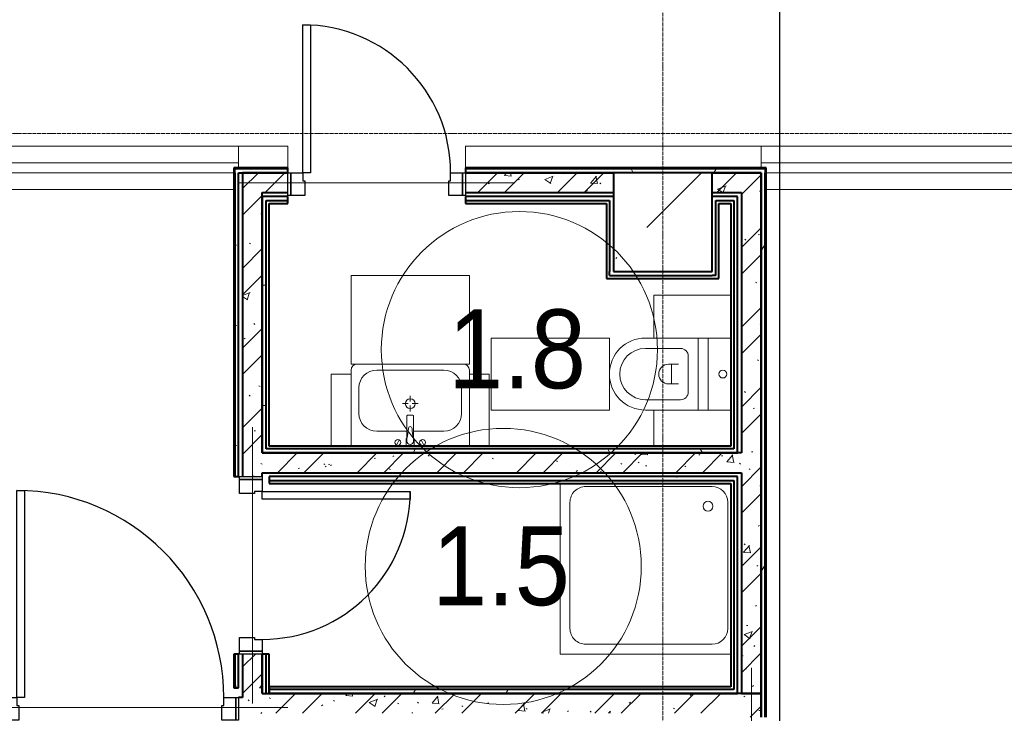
# Model space of a CAD drawing. Header units: millimetres. Extents: x -415896 to 1265883, y -383017 to -57457.
# Tile 58 of 95: x 34934 to 39927, y -287056 to -283540. Entities that reach past the tile are written whole.
import ezdxf

# ---------------------------------------------------------------- set-up
doc = ezdxf.new("R2010")
doc.units = ezdxf.units.MM
doc.linetypes.add('Линия сетки', pattern=[25, 20, -2.5, 0, -2.5])
for name, color, linetype, lineweight in [('A-000-M_MASS', 7, 'Continuous', 18), ('A-010-A_ROOM', 7, 'Continuous', 20), ('A-200-M_WALL', 7, 'Continuous', 18), ('A-200-M_WALL_INT', 7, 'Continuous', 18), ('A-200-M_WALL_PAT', 7, 'Continuous', 40), ('A-325-M_DOOR', 7, 'Continuous', 18), ('A-325-M_DOOR__FRAME', 7, 'Continuous', 30), ('A-325-M_DOOR_PANEL', 7, 'Continuous', 30), ('A-700-M_FFE', 7, 'Continuous', 18), ('M-520-M_DRAINAGE_FW', 7, 'Continuous', 18), ('S-280-M_COLUMN', 7, 'Continuous', 18), ('S-280-M_STRUCT_FRAME', 7, 'Continuous', 18), ('Z-030-M_GRID', 7, 'Continuous', 9)]:
    doc.layers.add(name, color=color, linetype=linetype, lineweight=lineweight)
doc.layers.add('СОТС', color=5, linetype='Continuous')
doc.styles.add('Arial_2', font='arial.ttf', dxfattribs={"width": 0.9, "height": 400})
pattern_1 = [(50, (0, 0), (437.2423, -38.2536), [45.72, -502.92]), (355, (0, 0), (-84.5828, 458.5367), [36.576, -402.336]), (100.451, (36.44, -3.2), (352.662, 420.2802), [38.856, -427.416]), (46.184, (0, 121.9), (650.59, -100.9033), [68.58, -754.38]), (96.636, (54.2, 113.5), (569.766, 593.8263), [58.284, -641.125]), (351.184, (0, 121.9), (569.7716, 593.8214), [54.864, -603.504]), (21, (60.96, 91.44), (363.875, -245.4366), [45.72, -502.92]), (326, (60.96, 91.44), (148.3253, 442.0518), [36.576, -402.336]), (71.451, (91.3, 71), (512.201, 196.6115), [38.856, -427.416]), (37.5, (0, 0), (7.41278, 202.9318), [6.706, -390.754, 6.706, -401.726, -403.86]), (37.5, (0, 0), (7.41278, 202.9318), [-805.891, 6.706, -397.154]), (7.5, (0, 0), (160.36715, 240.43305), [6.706, -226.162, 6.706, -381.61, -153.924]), (7.5, (0, 0), (160.36715, 240.43305), [-621.182, 6.706, -147.218]), (327.5, (-135.94, 0), (325.41783, -13.7491), [6.706, -145.694, 6.706, -468.782, -630.936]), (327.5, (-135.94, 0), (325.41783, -13.7491), [-627.888, 6.706, -624.23]), (317.5, (-196.9, 0), (355.51, 61.0244), [6.706, -191.414, 6.706, -309.067, -448.056]), (317.5, (-196.9, 0), (355.51, 61.0244), [-513.893, 6.706, -441.35])]
pattern_2 = [(45, (0, 0), (-202.0558, 202.0558), []), (45, (134.7, 0), (-202.0558, 202.0558), [])]
pattern_3 = [(0, (0, 0), (812.8, 203.2), [67.056, -542.544, 67.056, -542.544, -3251.2]), (0, (0, 0), (812.8, 203.2), [-1219.2, 67.056, -1152.144, 67.056, -542.544, -1422.4]), (0, (0, 0), (812.8, 203.2), [-3048, 67.056, -339.344, 67.056, -948.944]), (120, (304.8, 101.6), (-582.37636, 602.30545), [67.056, -542.544, 67.056, -542.544, -3251.2]), (120, (304.8, 101.6), (-582.37636, 602.30545), [-1219.2, 67.056, -1152.144, 67.056, -542.544, -1422.4]), (120, (304.8, 101.6), (-582.37636, 602.30545), [-3048, 67.056, -339.344, 67.056, -948.944]), (240, (406.4, 508), (-230.42364, -805.50545), [67.056, -542.544, 67.056, -542.544, -3251.2]), (240, (406.4, 508), (-230.42364, -805.50545), [-1219.2, 67.056, -1152.144, 67.056, -542.544, -1422.4]), (240, (406.4, 508), (-230.42364, -805.50545), [-3048, 67.056, -339.344, 67.056, -948.944])]

# ---------------------------------------------------------------- blocks, each defined once
blk = doc.blocks.new('101_Дверь_Однопольная - _ПЧ_Мет_700х2000_Служеб помещения_EI30_Пр-4441080-B2_-11_400_')
at = {"layer": 'A-325-M_DOOR', "color": 253, "lineweight": 30, "true_color": 0xaaaaaa}
for p, q in [((-450, 50), (-435, 50)), ((-450, -65), (-450, 50)), ((-435, 50), (-435, -65)), ((435, -65), (435, 50)), ((435, 50), (450, 50)), ((450, 50), (450, -65)), ((-435, -65), (-450, -65)), ((450, -65), (435, -65))]:
    blk.add_line(p, q, dxfattribs=at)
at = {"layer": 'A-325-M_DOOR__FRAME', "color": 253, "true_color": 0xaaaaaa}
for p, q in [((-435, 50), (-375, 50)), ((-435, -65), (-435, 50)), ((-375, 50), (-375, 10)), ((375, 50), (435, 50)), ((375, 10), (375, 50)), ((435, 50), (435, -65)), ((-375, 10), (-365, 10)), ((-365, 10), (-365, -65)), ((365, 10), (375, 10)), ((365, -65), (365, 10)), ((-365, -65), (-435, -65)), ((435, -65), (365, -65))]:
    blk.add_line(p, q, dxfattribs=at)
at = {"layer": 'A-325-M_DOOR_PANEL', "color": 253, "true_color": 0xaaaaaa}
for p, q in [((-375, 800), (-335, 800)), ((-375, 50), (-375, 800)), ((-335, 800), (-335, 50)), ((-335, 50), (-375, 50))]:
    blk.add_line(p, q, dxfattribs=at)
blk.add_arc((-375, 50), 750, 0, 90, dxfattribs=at)
blk = doc.blocks.new('MR_Унитаз напольный - Санузел с ванной-2663540-B2_-11_400_')
at = {"layer": 'M-520-M_DRAINAGE_FW', "color": 253, "true_color": 0xaaaaaa}
for p, q in [((-182.5, 0), (-182.5, 267.5)), ((-130, 267.5), (-130, 90)), ((130, 90), (130, 267.5)), ((182.5, 267.5), (182.5, 0)), ((-50, 150), (-50, 100)), ((50, 100), (50, 150)), ((-50, 135), (50, 135)), ((-90, 50), (90, 50)), ((182.5, 0), (-182.5, 0)), ((-182.5, -50), (-182.5, 0)), ((-182.5, 0), (182.5, 0)), ((182.5, 0), (182.5, -50)), ((-182.5, -50), (182.5, -50)), ((-182.5, -165), (-182.5, -50)), ((182.5, -50), (-182.5, -50)), ((182.5, -50), (182.5, -165))]:
    blk.add_line(p, q, dxfattribs=at)
for centre, radius, start, end in [((0, 267.5), 182.5, 0, 180), ((0, 267.5), 130, 360, 180), ((0, 150), 50, 360, 180), ((-90, 90), 40, 180, 270), ((90, 90), 40, 270, 360), ((0, -125), 20, 360, 180), ((0, -125), 20, 180, 360)]:
    blk.add_arc(centre, radius, start, end, dxfattribs=at)
blk = doc.blocks.new('MR_Зона обслуживания - MR_Зона обслуживания-2663541-B2_-11_400_')
at = {"layer": 'A-700-M_FFE', "color": 253, "lineweight": 9, "true_color": 0xaaaaaa}
for p, q in [((182.5, 600), (-182.5, 600)), ((-182.5, 600), (-182.5, 0)), ((182.5, 0), (182.5, 600)), ((-182.5, 0), (182.5, 0))]:
    blk.add_line(p, q, dxfattribs=at)
blk = doc.blocks.new('MR_Зона обслуживания - MR_Зона обслуживания-2663542-B2_-11_400_')
at = {"layer": 'A-700-M_FFE', "color": 253, "lineweight": 9, "true_color": 0xaaaaaa}
for p, q in [((108.75, 425), (-108.75, 425)), ((108.75, 35), (108.75, 425))]:
    blk.add_line(p, q, dxfattribs=at)
blk = doc.blocks.new('MR_Зона обслуживания - MR_Зона обслуживания-V34-B2_-11_400_')
at = {"layer": 'A-700-M_FFE', "color": 253, "lineweight": 9, "true_color": 0xaaaaaa}
blk.add_line((108.75, 425), (-73.75, 425), dxfattribs=at)
blk = doc.blocks.new('A_PLU_WashingBath - A_PLU_WashingBath-2663543-B2_-11_400_')
at = {"layer": 'M-520-M_DRAINAGE_FW', "color": 253, "true_color": 0xaaaaaa}
for p, q in [((450, 450), (-415, 450)), ((450, -415), (450, 450)), ((-320, 400), (320, 400)), ((-400, -320), (-400, 320)), ((400, 320), (400, -320)), ((320, -400), (-320, -400))]:
    blk.add_line(p, q, dxfattribs=at)
blk.add_circle((-300, -300), 25, dxfattribs=at)
for centre, start, end in [((-320, 320), 90, 180), ((320, 320), 360, 90), ((-320, -320), 180, 270), ((320, -320), 270, 0)]:
    blk.add_arc(centre, 80, start, end, dxfattribs=at)
blk = doc.blocks.new('MR_Тумба-Умывальник с зеркалом - Тумба-умывальник_600-2663521-B2_-11_400_')
at = {"layer": 'M-520-M_DRAINAGE_FW', "color": 253, "true_color": 0xaaaaaa}
for p, q in [((-300, 400), (-300, 420)), ((-170, 420), (170, 420)), ((300, 420), (300, 400)), ((-260, 200), (-260, 330)), ((260, 330), (260, 200)), ((-10, 250), (-40, 250)), ((0, 290), (0, 260)), ((40, 250), (10, 250)), ((0, 210), (0, 240)), ((-17, 73.1), (-17, 187.9)), ((-14, 190.9), (14, 190.9)), ((17, 187.9), (17, 73.1)), ((-17, 110), (-170, 110)), ((170, 110), (17, 110)), ((-69.7, 39.8), (-55.6, 66.3)), ((-20, 73.1), (-17, 73.1)), ((-20, 35), (-20, 73.1)), ((-17, 60), (-17, 73.1)), ((17, 73.1), (17, 60)), ((17, 73.1), (20, 73.1)), ((20, 73.1), (20, 35)), ((69.7, 39.8), (55.6, 66.3)), ((-300, 20), (300, 20))]:
    blk.add_line(p, q, dxfattribs=at)
for centre, radius, start, end in [((-270, 420), 30, 90, 180), ((270, 420), 30, 0, 90), ((-170, 330), 90, 90, 180), ((170, 330), 90, 0, 90), ((0, 250), 25, 360, 180), ((0, 250), 25, 180, 360), ((-170, 200), 90, 180, 270), ((170, 200), 90, 270, 0), ((-14, 187.9), 3, 90, 180), ((14, 187.9), 3, 0, 90), ((-217.6, 129.9), 208.5, 344.1823, 358.4054), ((0, 124.1), 9.19, 0, 180), ((217.6, 129.9), 208.5, 181.5946, 195.8177), ((-62.7, 53.1), 15, 0, 180), ((-62.7, 53.1), 15, 180, 0), ((0, 60), 17, 180, 0), ((62.7, 53.1), 15, 0, 180), ((62.7, 53.1), 15, 180, 0)]:
    blk.add_arc(centre, radius, start, end, dxfattribs=at)
blk = doc.blocks.new('MR_Зона обслуживания - MR_Зона обслуживания-2663526-B2_-11_400_')
at = {"layer": 'A-700-M_FFE', "color": 253, "lineweight": 9, "true_color": 0xaaaaaa}
for p, q in [((300, 450), (-300, 450)), ((-300, 450), (-300, 0)), ((300, 0), (300, 450)), ((-300, 0), (300, 0))]:
    blk.add_line(p, q, dxfattribs=at)
blk = doc.blocks.new('MR_Зона обслуживания - MR_Зона обслуживания-2663527-B2_-11_400_')
at = {"layer": 'A-700-M_FFE', "color": 253, "lineweight": 9, "true_color": 0xaaaaaa}
for p, q in [((50, 400), (-50, 400)), ((-50, 400), (-50, 35)), ((50, 35), (50, 400))]:
    blk.add_line(p, q, dxfattribs=at)
blk = doc.blocks.new('101_Дверь_Однопольная - _ПЧ_Мет_1000х2000_Блок кладовых_EI60_Пр-4441449-B2_-11_400_')
at = {"layer": 'A-325-M_DOOR', "color": 253, "lineweight": 30, "true_color": 0xaaaaaa}
for p, q in [((-600, 50), (-585, 50)), ((-600, -65), (-600, 50)), ((-585, 50), (-585, -65)), ((585, -65), (585, 50)), ((585, 50), (600, 50)), ((600, 50), (600, -65)), ((-585, -65), (-600, -65)), ((600, -65), (585, -65))]:
    blk.add_line(p, q, dxfattribs=at)
at = {"layer": 'A-325-M_DOOR__FRAME', "color": 253, "true_color": 0xaaaaaa}
for p, q in [((-585, 50), (-525, 50)), ((-585, -65), (-585, 50)), ((-525, 50), (-525, 10)), ((525, 50), (585, 50)), ((525, 10), (525, 50)), ((585, 50), (585, -65)), ((-525, 10), (-515, 10)), ((-515, 10), (-515, -65)), ((515, 10), (525, 10)), ((515, -65), (515, 10)), ((-515, -65), (-585, -65)), ((585, -65), (515, -65))]:
    blk.add_line(p, q, dxfattribs=at)
at = {"layer": 'A-325-M_DOOR_PANEL', "color": 253, "true_color": 0xaaaaaa}
for p, q in [((-525, 1100), (-485, 1100)), ((-525, 50), (-525, 1100)), ((-485, 1100), (-485, 50)), ((-485, 50), (-525, 50))]:
    blk.add_line(p, q, dxfattribs=at)
blk.add_arc((-525, 50), 1050, 0, 90, dxfattribs=at)
blk = doc.blocks.new('ПР - _ПЧ_1200_100_Оп250-0_Шаг300_Арм16_Арм10-3255154-B2_-11_400_')
at = {"layer": 'S-280-M_STRUCT_FRAME', "color": 21, "true_color": 0xffaaaa}
for p, q in [((-600, 0), (850, 0)), ((-515, 0), (515, 0)), ((-515, 0), (515, 0)), ((600, 0), (850, 0))]:
    blk.add_line(p, q, dxfattribs=at)
blk = doc.blocks.new('ПР - _ПЧ_900_100_Оп250-250_Шаг300_Арм16_Арм10-3240666-B2_-11_400_')
at = {"layer": 'S-280-M_STRUCT_FRAME', "color": 21, "true_color": 0xffaaaa}
for p, q in [((-700, 0), (700, 0)), ((-700, 0), (-450, 0)), ((-365, 0), (365, 0)), ((-365, 0), (365, 0)), ((450, 0), (700, 0))]:
    blk.add_line(p, q, dxfattribs=at)
blk = doc.blocks.new('ПР - _ПЧ_900_100_Оп250-250_Шаг300_Арм16_Арм10-V58-B2_-11_400_')
at = {"layer": 'S-280-M_STRUCT_FRAME', "color": 21, "true_color": 0xffaaaa}
for p, q in [((-700, 0), (-680, 0)), ((-700, 0), (700, 0)), ((-700, 0), (-450, 0)), ((-365, 0), (365, 0)), ((-365, 0), (365, 0)), ((450, 0), (700, 0))]:
    blk.add_line(p, q, dxfattribs=at)
blk = doc.blocks.new('ПР - _ПЧ_1100_100_Оп250-250_Шаг300_Арм16_Арм10-3241043-B2_-11_400_')
at = {"layer": 'S-280-M_STRUCT_FRAME', "color": 21, "true_color": 0xffaaaa}
for p, q in [((-800, 0), (800, 0)), ((-800, 0), (-550, 0)), ((-465, 0), (465, 0)), ((-465, 0), (465, 0)), ((550, 0), (800, 0))]:
    blk.add_line(p, q, dxfattribs=at)
blk = doc.blocks.new('CP_ДШ_Hanytex_TopJoint 24C - CP_ДШ_Hanytex_TopJoint 24C-3950246-B2_-11_400_')
at = {"layer": 'A-000-M_MASS', "color": 253, "true_color": 0xaaaaaa}
for p, q in [((1200, 110), (0, 110)), ((1200, 110), (1200, 0)), ((1200, 25), (0, 25)), ((0, 25), (0, -25)), ((0, -25), (0, 25)), ((1200, 0), (1200, 25)), ((0, -25), (1175, -25)), ((1175.3, -110), (0, -110))]:
    blk.add_line(p, q, dxfattribs=at)
blk = doc.blocks.new('CP_ДШ_Hanytex_TopJoint 24C - CP_ДШ_Hanytex_TopJoint 24C-3950247-B2_-11_400_')
at = {"layer": 'A-000-M_MASS', "color": 253, "true_color": 0xaaaaaa}
for p, q in [((0, 0), (0, 110)), ((2850, 110), (0, 110)), ((2850, 25), (0, 25)), ((0, 25), (0, 0)), ((2850, -25), (2850, 25)), ((2850, 25), (2850, -25)), ((25, -25), (1550, -25)), ((1550, -110), (24.8, -110)), ((2850, -110), (1600, -110))]:
    blk.add_line(p, q, dxfattribs=at)
blk = doc.blocks.new('CP_ДШ_Hanytex_TopJoint 24C_Половина - CP_ДШ_Hanytex_TopJoint 24C_Половина-3657793-B2_-11_400_')
at = {"layer": 'A-000-M_MASS', "color": 253, "true_color": 0xaaaaaa}
for p, q in [((0, 0), (0, 110)), ((250, 110), (0, 110)), ((250, 110), (250, 0))]:
    blk.add_line(p, q, dxfattribs=at)
blk = doc.blocks.new('CP_ДШ_Hanytex_TopJoint 24C_Половина - CP_ДШ_Hanytex_TopJoint 24C_Половина-3658074-B2_-11_400_')
at = {"layer": 'A-000-M_MASS', "color": 253, "true_color": 0xaaaaaa}
for p, q in [((0, 0), (0, 110)), ((1500, 110), (0, 110)), ((1500, 110), (1500, 0))]:
    blk.add_line(p, q, dxfattribs=at)
blk = doc.blocks.new('135_SLK_GD_AR_rvt-1-B2_-11_400_')
at = {"layer": 'A-200-M_WALL_PAT', "lineweight": 9, "true_color": 0xaaaaaa}
h = blk.add_hatch(dxfattribs=at)
h.set_pattern_fill('FP_4', color=253, style=0, pattern_type=2)
h.set_pattern_definition(pattern_3)
h.paths.add_polyline_path([(47270, 77400), (47270, 77420), (45750, 77420), (45750, 77400), (47250, 77400)])
h.paths.add_polyline_path([(44600, 77400), (44850, 77400), (44850, 77420), (44580, 77420), (44580, 77400)])
h = blk.add_hatch(dxfattribs=at)
h.set_pattern_fill('FP_4', color=253, style=0, pattern_type=2)
h.set_pattern_definition(pattern_3)
h.paths.add_polyline_path([(44600, 74790), (44600, 74960), (44580, 74960), (44580, 74790)])
h.paths.add_polyline_path([(44580, 75860), (44600, 75860), (44600, 77400), (44580, 77400), (44580, 76192.6)])
h = blk.add_hatch(dxfattribs=at)
h.set_pattern_fill('FP_1', color=253, style=0, pattern_type=2)
h.set_pattern_definition(pattern_1)
h.paths.add_polyline_path([(44720, 74760), (44720, 74960), (44620, 74960), (44620, 74760)])
h.paths.add_polyline_path([(44620, 75860), (44720, 75860), (44720, 77400), (44620, 77400), (44620, 76192.6)])
h = blk.add_hatch(dxfattribs=at)
h.set_pattern_fill('FP_2', color=253, style=0, pattern_type=2)
h.set_pattern_definition(pattern_2)
h.paths.add_polyline_path([(44720, 74760), (44720, 74960), (44620, 74960), (44620, 74760)])
h.paths.add_polyline_path([(44620, 75860), (44720, 75860), (44720, 77400), (44620, 77400), (44620, 76192.6)])
h = blk.add_hatch(dxfattribs=at)
h.set_pattern_fill('FP_1', color=253, style=0, pattern_type=2)
h.set_pattern_definition(pattern_1)
h.paths.add_polyline_path([(45750, 77300), (46500, 77300), (46500, 77400), (45750, 77400)])
h.paths.add_polyline_path([(44850, 77300), (44850, 77400), (44720, 77400), (44720, 77300)])
h = blk.add_hatch(dxfattribs=at)
h.set_pattern_fill('FP_2', color=253, style=0, pattern_type=2)
h.set_pattern_definition(pattern_2)
h.paths.add_polyline_path([(45750, 77300), (46500, 77300), (46500, 77400), (45750, 77400)])
h.paths.add_polyline_path([(44850, 77300), (44850, 77400), (44720, 77400), (44720, 77300)])
h = blk.add_hatch(dxfattribs=at)
h.set_pattern_fill('FP_1', color=253, style=0, pattern_type=2)
h.set_pattern_definition(pattern_1)
h.paths.add_polyline_path([(47170.2, 77300), (47250, 77300), (47250, 77400), (47000, 77400), (47000, 77300), (47150, 77300)])
h = blk.add_hatch(dxfattribs=at)
h.set_pattern_fill('FP_2', color=253, style=0, pattern_type=2)
h.set_pattern_definition(pattern_2)
h.paths.add_polyline_path([(47170.2, 77300), (47250, 77300), (47250, 77400), (47000, 77400), (47000, 77300), (47150, 77300)])
h = blk.add_hatch(dxfattribs=at)
h.set_pattern_fill('FP_4', color=253, style=0, pattern_type=2)
h.set_pattern_definition(pattern_3)
h.paths.add_polyline_path([(47250, 72970), (47270, 72970), (47270, 73540), (47250, 73540), (47250, 73528.2)])
h.paths.add_polyline_path([(47250, 74640), (47270, 74640), (47270, 77400), (47250, 77400), (47250, 74760)])
h = blk.add_hatch(dxfattribs=at)
h.set_pattern_fill('FP_4', color=253, style=0, pattern_type=2)
h.set_pattern_definition(pattern_3)
h.paths.add_polyline_path([(46500, 76900), (46500, 77280), (46480, 77280), (46480, 76900)])
h = blk.add_hatch(dxfattribs=at)
h.set_pattern_fill('FP_4', color=253, style=0, pattern_type=2)
h.set_pattern_definition(pattern_3)
h.paths.add_polyline_path([(47130, 76000), (47130, 77280), (47110, 77280), (47110, 76000)])
h = blk.add_hatch(dxfattribs=at)
h.set_pattern_fill('FP_1', color=253, style=0, pattern_type=2)
h.set_pattern_definition(pattern_1)
h.paths.add_polyline_path([(47170.2, 74760), (47250, 74760), (47250, 77300), (47150, 77300), (47150, 74760)])
h = blk.add_hatch(dxfattribs=at)
h.set_pattern_fill('FP_2', color=253, style=0, pattern_type=2)
h.set_pattern_definition(pattern_2)
h.paths.add_polyline_path([(47170.2, 74760), (47250, 74760), (47250, 77300), (47150, 77300), (47150, 74760)])
h = blk.add_hatch(dxfattribs=at)
h.set_pattern_fill('FP_4', color=253, style=0, pattern_type=2)
h.set_pattern_definition(pattern_3)
h.paths.add_polyline_path([(44740, 75980), (44740, 77260), (44720, 77260), (44720, 75980)])
h = blk.add_hatch(dxfattribs=at)
h.set_pattern_fill('FP_1', color=253, style=0, pattern_type=2)
h.set_pattern_definition(pattern_1)
h.paths.add_polyline_path([(46476.9, 75880), (47150, 75880), (47150, 75980), (44720, 75980), (44720, 75880), (45783.7, 75880)])
h = blk.add_hatch(dxfattribs=at)
h.set_pattern_fill('FP_2', color=253, style=0, pattern_type=2)
h.set_pattern_definition(pattern_2)
h.paths.add_polyline_path([(46476.9, 75880), (47150, 75880), (47150, 75980), (44720, 75980), (44720, 75880), (45783.7, 75880)])
h = blk.add_hatch(dxfattribs=at)
h.set_pattern_fill('FP_4', color=253, style=0, pattern_type=2)
h.set_pattern_definition(pattern_3)
h.paths.add_polyline_path([(47130, 75980), (47130, 76000), (44740, 76000), (44740, 75980), (46476.9, 75980)])
h = blk.add_hatch(dxfattribs=at)
h.set_pattern_fill('FP_4', color=253, style=0, pattern_type=2)
h.set_pattern_definition(pattern_3)
h.paths.add_polyline_path([(47110, 75840), (47110, 75860), (44755, 75860), (44755, 75840), (47095, 75840)])
h = blk.add_hatch(dxfattribs=at)
h.set_pattern_fill('FP_4', color=253, style=0, pattern_type=2)
h.set_pattern_definition(pattern_3)
h.paths.add_polyline_path([(47110, 74780), (47130, 74780), (47130, 75860), (47110, 75860), (47110, 74795)])
h = blk.add_hatch(dxfattribs=at)
h.set_pattern_fill('FP_4', color=253, style=0, pattern_type=2)
h.set_pattern_definition(pattern_3)
h.paths.add_polyline_path([(44740, 74760), (44740, 74960), (44720, 74960), (44720, 74760)])
h = blk.add_hatch(dxfattribs=at)
h.set_pattern_fill('FP_1', color=253, style=0, pattern_type=2)
h.set_pattern_definition(pattern_1)
h.paths.add_polyline_path([(44620, 72720), (44720, 72720), (44720, 74760), (44620, 74760), (44620, 73528.2)])
h = blk.add_hatch(dxfattribs=at)
h.set_pattern_fill('FP_2', color=253, style=0, pattern_type=2)
h.set_pattern_definition(pattern_2)
h.paths.add_polyline_path([(44620, 72720), (44720, 72720), (44720, 74760), (44620, 74760), (44620, 73528.2)])
h = blk.add_hatch(dxfattribs=at)
h.set_pattern_fill('FP_1', color=253, style=0, pattern_type=2)
h.set_pattern_definition(pattern_1)
h.paths.add_polyline_path([(47150, 74660), (47150, 74760), (44720, 74760), (44720, 74660), (46476.9, 74660)])
h = blk.add_hatch(dxfattribs=at)
h.set_pattern_fill('FP_2', color=253, style=0, pattern_type=2)
h.set_pattern_definition(pattern_2)
h.paths.add_polyline_path([(47150, 74660), (47150, 74760), (44720, 74760), (44720, 74660), (46476.9, 74660)])
h = blk.add_hatch(dxfattribs=at)
h.set_pattern_fill('FP_4', color=253, style=0, pattern_type=2)
h.set_pattern_definition(pattern_3)
h.paths.add_polyline_path([(47130, 74760), (47130, 74780), (44755, 74780), (44755, 74760), (46476.9, 74760)])
h = blk.add_hatch(dxfattribs=at)
h.set_pattern_fill('FP_1', color=253, style=0, pattern_type=2)
h.set_pattern_definition(pattern_1)
h.paths.add_polyline_path([(47250, 72970), (47250, 73540), (47150, 73540), (47150, 72970), (47170.2, 72970)])
h.paths.add_polyline_path([(47150, 74640), (47250, 74640), (47250, 74760), (47150, 74760), (47150, 74660)])
h = blk.add_hatch(dxfattribs=at)
h.set_pattern_fill('FP_2', color=253, style=0, pattern_type=2)
h.set_pattern_definition(pattern_2)
h.paths.add_polyline_path([(47250, 72970), (47250, 73540), (47150, 73540), (47150, 72970), (47170.2, 72970)])
h.paths.add_polyline_path([(47150, 74640), (47250, 74640), (47250, 74760), (47150, 74760), (47150, 74660)])
at = {"layer": 'A-200-M_WALL', "color": 253, "lineweight": 40, "true_color": 0xaaaaaa}
for p, q in [((44850, 77420), (44580, 77420)), ((44580, 77400), (44580, 77420)), ((44580, 77400), (44580, 75860)), ((44850, 77400), (44720, 77400)), ((44720, 77400), (44850, 77400)), ((47270, 77420), (45750, 77420)), ((46500, 77400), (45750, 77400)), ((45750, 77400), (46500, 77400)), ((47270, 77420), (47270, 77400)), ((47270, 74640), (47270, 77400)), ((44720, 77260), (44720, 77245)), ((44720, 75980), (44720, 77245)), ((44720, 77245), (44720, 75980)), ((44740, 77260), (44850, 77260)), ((44740, 77245), (44740, 77260)), ((44740, 76000), (44740, 77245)), ((45750, 77260), (46465, 77260)), ((46465, 77260), (46480, 77260)), ((46480, 77260), (46480, 76900)), ((47020, 76880), (47020, 77260)), ((47020, 77260), (47035, 77260)), ((47035, 77260), (47095, 77260)), ((47095, 77260), (47110, 77260)), ((47110, 77260), (47110, 76015)), ((46480, 76880), (46480, 76900)), ((46480, 76880), (47000, 76880)), ((47020, 76880), (47000, 76880)), ((44755, 76000), (44740, 76000)), ((44740, 75980), (44755, 75980)), ((47110, 76000), (44755, 76000)), ((47130, 75980), (44755, 75980)), ((44755, 75980), (47130, 75980)), ((47110, 76015), (47110, 76000)), ((44755, 75840), (47095, 75840)), ((47095, 75840), (47110, 75840)), ((47110, 75840), (47110, 74795)), ((44580, 74960), (44580, 74790)), ((44720, 74760), (44720, 74960)), ((44720, 74960), (44720, 74760)), ((44740, 74760), (44740, 74960)), ((47110, 74795), (47110, 74780)), ((44720, 74760), (44740, 74760)), ((44740, 74760), (44755, 74760)), ((47110, 74780), (44755, 74780)), ((47130, 74760), (44755, 74760)), ((44755, 74760), (47130, 74760)), ((47250, 74640), (47250, 74760)), ((47250, 74760), (47250, 74640))]:
    blk.add_line(p, q, dxfattribs=at)
at = {"layer": 'A-200-M_WALL_INT', "color": 253, "lineweight": 40, "true_color": 0xaaaaaa}
for p, q in [((44850, 77425), (44575, 77425)), ((44575, 77425), (44575, 77420)), ((44575, 77420), (44575, 77400)), ((44575, 77400), (44575, 75860)), ((44600, 77400), (44720, 77400)), ((44600, 75860), (44600, 77400)), ((44620, 77400), (44620, 75860)), ((44720, 77400), (44620, 77400)), ((44850, 77400), (44850, 77425)), ((47275, 77425), (45750, 77425)), ((45750, 77425), (45750, 77400)), ((47250, 77400), (47000, 77400)), ((47000, 77400), (47250, 77400)), ((47250, 77300), (47250, 77400)), ((47250, 77400), (47250, 74760)), ((47275, 77420), (47275, 77425)), ((47275, 77400), (47275, 77420)), ((47275, 74640), (47275, 77400)), ((44720, 77245), (44720, 77300)), ((44720, 77300), (44850, 77300)), ((44850, 77280), (44720, 77280)), ((44720, 77280), (44720, 77260)), ((44850, 77245), (44850, 77280)), ((45750, 77300), (46500, 77300)), ((46465, 77280), (45750, 77280)), ((45750, 77280), (45750, 77245)), ((46480, 77280), (46465, 77280)), ((46500, 77280), (46480, 77280)), ((47000, 77300), (47150, 77300)), ((47020, 77280), (47000, 77280)), ((47035, 77280), (47020, 77280)), ((47095, 77280), (47035, 77280)), ((47110, 77280), (47095, 77280)), ((47130, 77280), (47110, 77280)), ((47130, 76015), (47130, 77280)), ((47150, 77300), (47150, 75980)), ((47250, 74760), (47250, 77300)), ((44755, 77245), (44850, 77245)), ((44755, 76015), (44755, 77245)), ((45750, 77245), (46465, 77245)), ((46465, 77245), (46465, 76900)), ((47035, 76865), (47035, 77245)), ((47035, 77245), (47095, 77245)), ((47095, 77245), (47095, 76015)), ((46465, 76900), (46465, 76880)), ((46465, 76880), (46465, 76865)), ((46465, 76865), (47000, 76865)), ((47000, 76865), (47020, 76865)), ((47020, 76865), (47035, 76865)), ((44755, 75980), (44720, 75980)), ((44720, 75980), (44740, 75980)), ((47095, 76015), (44755, 76015)), ((47130, 76000), (47130, 76015)), ((47130, 75980), (47130, 76000)), ((47150, 75980), (47130, 75980)), ((44720, 75860), (44720, 75880)), ((44720, 75880), (47150, 75880)), ((47150, 75880), (47150, 74760)), ((44575, 75860), (44600, 75860)), ((47095, 75860), (44755, 75860)), ((44755, 75860), (44755, 75825)), ((47110, 75860), (47095, 75860)), ((47130, 75860), (47110, 75860)), ((47130, 74795), (47130, 75860)), ((44755, 75825), (47095, 75825)), ((47095, 75825), (47095, 74795)), ((44600, 74960), (44575, 74960)), ((44575, 74960), (44575, 74790)), ((44600, 74790), (44600, 74960)), ((44620, 74960), (44620, 74760)), ((44755, 74960), (44720, 74960)), ((44755, 74760), (44755, 74960)), ((44575, 74790), (44600, 74790)), ((47095, 74795), (44755, 74795)), ((44755, 74795), (44755, 74760)), ((47130, 74780), (47130, 74795)), ((44620, 74740), (44600, 74740)), ((44620, 74760), (44620, 74740)), ((47130, 74760), (47130, 74780)), ((47150, 74760), (47130, 74760)), ((47250, 74760), (47150, 74760)), ((47150, 74760), (47250, 74760))]:
    blk.add_line(p, q, dxfattribs=at)
at = {"layer": 'A-000-M_MASS', "color": 253, "lineweight": 18, "true_color": 0xaaaaaa}
for name, p in [('CP_ДШ_Hanytex_TopJoint 24C - CP_ДШ_Hanytex_TopJoint 24C-3950246-B2_-11_400_', (43400, 77425)), ('CP_ДШ_Hanytex_TopJoint 24C_Половина - CP_ДШ_Hanytex_TopJoint 24C_Половина-3657793-B2_-11_400_', (44600, 77425)), ('CP_ДШ_Hanytex_TopJoint 24C_Половина - CP_ДШ_Hanytex_TopJoint 24C_Половина-3658074-B2_-11_400_', (45750, 77425)), ('CP_ДШ_Hanytex_TopJoint 24C - CP_ДШ_Hanytex_TopJoint 24C-3950247-B2_-11_400_', (47250, 77425))]:
    blk.add_blockref(name, p, dxfattribs=at)
at = {"layer": 'A-325-M_DOOR', "color": 253, "lineweight": 18, "true_color": 0xaaaaaa}
for name, p in [('101_Дверь_Однопольная - _ПЧ_Мет_700х2000_Служеб помещения_EI30_Пр-4441080-B2_-11_400_', (45300, 77350)), ('101_Дверь_Однопольная - _ПЧ_Мет_1000х2000_Блок кладовых_EI60_Пр-4441449-B2_-11_400_', (44000, 74690))]:
    blk.add_blockref(name, p, dxfattribs=at)
at = {"layer": 'A-325-M_DOOR', "color": 253, "lineweight": 18, "true_color": 0xaaaaaa, "rotation": 269.9999999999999}
blk.add_blockref('101_Дверь_Однопольная - _ПЧ_Мет_700х2000_Служеб помещения_EI30_Пр-4441080-B2_-11_400_', (44670, 75410), dxfattribs=at)
at = {"layer": 'A-700-M_FFE', "color": 253, "lineweight": 18, "true_color": 0xaaaaaa}
for name, p in [('MR_Зона обслуживания - MR_Зона обслуживания-2663526-B2_-11_400_', (45470, 76430)), ('MR_Зона обслуживания - MR_Зона обслуживания-2663527-B2_-11_400_', (45120, 75980)), ('MR_Зона обслуживания - MR_Зона обслуживания-2663527-B2_-11_400_', (45820, 75980))]:
    blk.add_blockref(name, p, dxfattribs=at)
at = {"layer": 'A-700-M_FFE', "color": 253, "lineweight": 18, "true_color": 0xaaaaaa, "rotation": 89.99999999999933}
for name, p in [('MR_Зона обслуживания - MR_Зона обслуживания-2663542-B2_-11_400_', (47130, 76671.2)), ('MR_Зона обслуживания - MR_Зона обслуживания-2663541-B2_-11_400_', (46480, 76380)), ('MR_Зона обслуживания - MR_Зона обслуживания-V34-B2_-11_400_', (47130, 76088.7))]:
    blk.add_blockref(name, p, dxfattribs=at)
at = {"layer": 'M-520-M_DRAINAGE_FW', "color": 253, "lineweight": 18, "true_color": 0xaaaaaa}
for name, p, rotation in [('MR_Унитаз напольный - Санузел с ванной-2663540-B2_-11_400_', (46930, 76380), 89.99999999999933), ('A_PLU_WashingBath - A_PLU_WashingBath-2663543-B2_-11_400_', (46680, 75410), 180)]:
    blk.add_blockref(name, p, dxfattribs=dict(at, rotation=rotation))
blk.add_blockref('MR_Тумба-Умывальник с зеркалом - Тумба-умывальник_600-2663521-B2_-11_400_', (45470, 75980), dxfattribs=at)
at = {"layer": 'S-280-M_STRUCT_FRAME', "color": 253, "lineweight": 18, "true_color": 0xaaaaaa}
for name, p in [('ПР - _ПЧ_900_100_Оп250-250_Шаг300_Арм16_Арм10-V58-B2_-11_400_', (45300, 77350)), ('ПР - _ПЧ_1200_100_Оп250-0_Шаг300_Арм16_Арм10-3255154-B2_-11_400_', (44000, 74690))]:
    blk.add_blockref(name, p, dxfattribs=at)
at = {"layer": 'S-280-M_STRUCT_FRAME', "color": 253, "lineweight": 18, "true_color": 0xaaaaaa, "rotation": 269.9999999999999}
for name, p in [('ПР - _ПЧ_900_100_Оп250-250_Шаг300_Арм16_Арм10-3240666-B2_-11_400_', (44670, 75410)), ('ПР - _ПЧ_1100_100_Оп250-250_Шаг300_Арм16_Арм10-3241043-B2_-11_400_', (47200, 74090))]:
    blk.add_blockref(name, p, dxfattribs=at)
blk = doc.blocks.new('Бетон-Прямоугольная-Колонна - CLM_Подземные этажи_В50-500х500-V263-B2_-11_400_')
at = {"layer": 'S-280-M_COLUMN', "lineweight": 9, "true_color": 0xaaaaaa}
h = blk.add_hatch(dxfattribs=at)
h.set_pattern_fill('FP_140', color=253, style=0, pattern_type=2)
h.set_pattern_definition([(45, (-46750, -77150), (-628.618, 628.618), []), (45, (-46121.4, -77150), (-628.618, 628.618), [1111.25, -222.25, 6.706, -215.544])])
h.paths.add_polyline_path([(-250, -250), (250, -250), (250, 250), (-250, 250)])
at = {"layer": 'S-280-M_COLUMN', "color": 253, "lineweight": 40, "true_color": 0xaaaaaa}
for p, q in [((250, 250), (-250, 250)), ((-250, 250), (-250, -250)), ((250, -250), (250, 250)), ((-250, -250), (250, -250))]:
    blk.add_line(p, q, dxfattribs=at)
blk = doc.blocks.new('135_SLK_K1-2-3_KR_rvt-1-B2_-11_400_')
at = {"layer": 'S-280-M_COLUMN', "color": 253, "lineweight": 18, "true_color": 0xaaaaaa}
blk.add_blockref('Бетон-Прямоугольная-Колонна - CLM_Подземные этажи_В50-500х500-V263-B2_-11_400_', (46750, 77150), dxfattribs=at)
blk = doc.blocks.new('050_Марка_Помещение - Номер-620969-B2_-11_400_')
at = {"layer": 'A-010-A_ROOM', "color": 253, "true_color": 0xaaaaaa}
blk.add_circle((0, 0), 3.5, dxfattribs=at)
blk = doc.blocks.new('-2 этаж')
at = {"layer": 'Z-030-M_GRID', "color": 253, "linetype": 'Линия сетки', "true_color": 0xaaaaaa}
for p, q in [((305842.3, -369625.5), (305842.3, -260674.5)), ((415039.2, -272327.3), (255409.4, -272327.3))]:
    blk.add_line(p, q, dxfattribs=at)
at = {"lineweight": 5}
for name in ['135_SLK_GD_AR_rvt-1-B2_-11_400_', '135_SLK_K1-2-3_KR_rvt-1-B2_-11_400_']:
    blk.add_blockref(name, (259092.3, -349927.3), dxfattribs=at)
at = {"layer": 'A-010-A_ROOM', "color": 253, "true_color": 0xaaaaaa, "xscale": 199.9999999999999, "yscale": 199.9999999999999, "zscale": 199.9999999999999}
for p in [(305115.7, -273423.4), (305034, -274522.6)]:
    blk.add_blockref('050_Марка_Помещение - Номер-620969-B2_-11_400_', p, dxfattribs=at)
at = {"layer": 'A-010-A_ROOM', "color": 253, "lineweight": 9, "true_color": 0xaaaaaa, "char_height": 400, "width": 865.822, "attachment_point": 1, "style": 'Arial_2'}
for s, insert in [('1.8', (304754.3, -273219.9)), ('1.5', (304672.7, -274319.2))]:
    blk.add_mtext(s, dxfattribs=dict(at, insert=insert))

msp = doc.modelspace()

# ---------------------------------------------------------------- linework, layer by layer
at = {"layer": 'СОТС', "color": 3, "lineweight": 30}
msp.add_lwpolyline([(75582.8, -304359.9), (54590.2, -304359.9), (54590.2, -282929.3), (33745.1, -282929.3), (33745.1, -284468.7), (33970.6, -284468.7), (33970.6, -283367.4), (38787, -283367.4), (38787, -288584.7), (40104, -288584.7), (40104, -283367.4), (43215.9, -283367.4), (43215.9, -284263.7), (43424.5, -284263.7), (43424.5, -283367.4), (49211.6, -283367.4), (49211.6, -285065.8), (48955.4, -285065.8)], dxfattribs=at)

# ---------------------------------------------------------------- block references
at = {"color": 0}
msp.add_blockref('-2 этаж', (-267647.8, -11788.6), dxfattribs=at)

doc.saveas('drawing.dxf')
